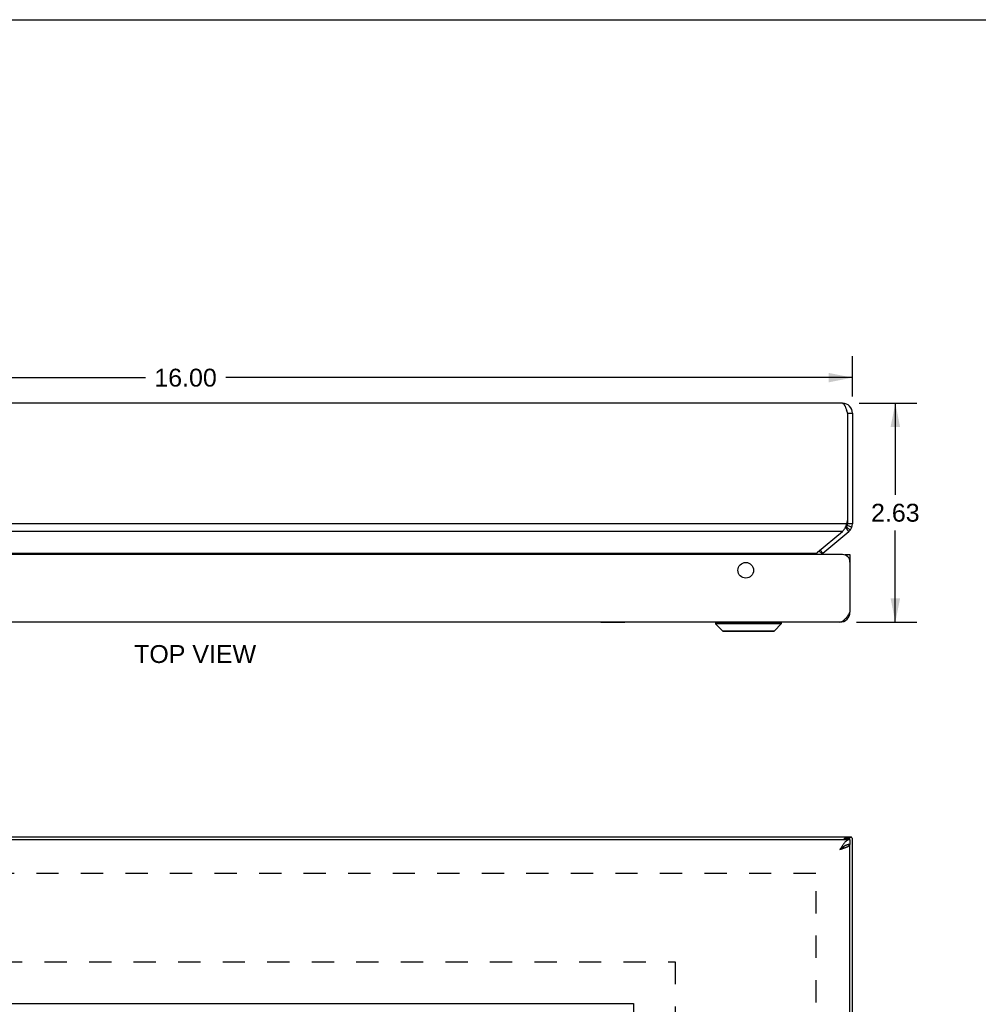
# Model space of a CAD drawing. Header units: inches. Extents: x 0 to 48.6, y 0 to 31.4.
# Tile 9 of 13: x 12.3 to 23.8, y 19.6 to 31.4. Entities that reach past the tile are written whole.
import ezdxf

# ---------------------------------------------------------------- set-up
doc = ezdxf.new("R2010")
doc.units = ezdxf.units.IN
doc.header["$LTSCALE"] = 2.671429
doc.header["$MEASUREMENT"] = 0
doc.linetypes.add('HIDDEN', pattern=[0.2, 0.1, -0.1])
doc.layers.get('0').update_dxf_attribs({"linetype": 'CONTINUOUS'})
for name, color, linetype in [('06___PRT_ALL_SURFS', 7, 'CONTINUOUS'), ('DEFAULT_2', 8, 'HIDDEN'), ('DIMENSIONS', 7, 'CONTINUOUS')]:
    doc.layers.add(name, color=color, linetype=linetype)
doc.styles.get("Standard").update_dxf_attribs({"font": 'arial.ttf'})
doc.dimstyles.new('DIMSTYLE_1', dxfattribs={"dimtxt": 0.214286, "dimasz": 0.285714, "dimexe": 0.09, "dimexo": 0.07, "dimgap": 0.0375, "dimtad": 0, "dimtih": 1, "dimtoh": 1, "dimzin": 4, "dimdsep": 46, "dimtxsty": 'Standard', "dimblk": '_FILLED', "dimblk1": '_FILLED', "dimblk2": '_FILLED', "dimcen": 0.09, "dimazin": 1, "dimtfac": 1, "dimtofl": 0, "dimtmove": 0, "dimatfit": 3, "dimldrblk": '_FILLED', "dimfxl": 0, "dimtolj": 1, "dimtzin": 4, "dimarcsym": 0})

# ---------------------------------------------------------------- blocks, each defined once
blk = doc.blocks.new('_FILLED')
at = {"color": 0, "linetype": 'ByBlock'}
blk.add_solid([(0, 0), (-1, 0.2), (-1, -0.2)], dxfattribs=at)
blk = doc.blocks.new('*D9')
at = {"layer": 'DIMENSIONS', "color": 2, "linetype": 'Continuous'}
for p, q in [((22.336, 26.829), (23.027, 26.829)), ((22.77, 26.829), (22.77, 25.73)), ((22.77, 24.203), (22.77, 25.302)), ((22.306, 24.203), (23.027, 24.203))]:
    blk.add_line(p, q, dxfattribs=at)
at = {"layer": 'DIMENSIONS', "color": 2, "linetype": 'Continuous', "xscale": 0.2857142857, "yscale": 0.2857142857, "zscale": 0.2857142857}
for p, rotation in [((22.77, 26.829), 90), ((22.77, 24.203), 270)]:
    blk.add_blockref('_FILLED', p, dxfattribs=dict(at, rotation=rotation))
at = {"layer": 'DIMENSIONS', "color": 2, "linetype": 'Continuous', "insert": (22.77, 25.623), "char_height": 0.2143, "width": 0.58232, "attachment_point": 2, "line_spacing_factor": 0.9}
blk.add_mtext('2.63', dxfattribs=at)
blk = doc.blocks.new('*D16')
at = {"layer": 'DIMENSIONS', "color": 2, "linetype": 'Continuous'}
for p, q in [((19.631, 13.573), (20.545, 13.573)), ((22.256, 13.573), (21.342, 13.573))]:
    blk.add_line(p, q, dxfattribs=at)
at = {"layer": 'DIMENSIONS', "color": 2, "linetype": 'Continuous', "xscale": 0.2857142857, "yscale": 0.2857142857, "zscale": 0.2857142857, "rotation": 180}
blk.add_blockref('_FILLED', (19.631, 13.573), dxfattribs=at)
at = {"layer": 'DIMENSIONS', "color": 2, "linetype": 'Continuous', "xscale": 0.2857142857, "yscale": 0.2857142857, "zscale": 0.2857142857}
blk.add_blockref('_FILLED', (22.256, 13.573), dxfattribs=at)
at = {"layer": 'DIMENSIONS', "color": 2, "linetype": 'Continuous', "insert": (20.944, 13.68), "char_height": 0.2143, "width": 0.58232, "attachment_point": 2, "line_spacing_factor": 0.9}
blk.add_mtext('2.63', dxfattribs=at)
blk = doc.blocks.new('*D20')
at = {"layer": 'DIMENSIONS', "color": 2, "linetype": 'Continuous'}
for p, q in [((6.256, 26.909), (6.256, 27.393)), ((22.256, 26.909), (22.256, 27.393)), ((6.256, 27.136), (13.775, 27.136)), ((22.256, 27.136), (14.738, 27.136))]:
    blk.add_line(p, q, dxfattribs=at)
at = {"layer": 'DIMENSIONS', "color": 2, "linetype": 'Continuous', "xscale": 0.2857142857, "yscale": 0.2857142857, "zscale": 0.2857142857, "rotation": 180}
blk.add_blockref('_FILLED', (6.256, 27.136), dxfattribs=at)
at = {"layer": 'DIMENSIONS', "color": 2, "linetype": 'Continuous', "xscale": 0.2857142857, "yscale": 0.2857142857, "zscale": 0.2857142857}
blk.add_blockref('_FILLED', (22.256, 27.136), dxfattribs=at)
at = {"layer": 'DIMENSIONS', "color": 2, "linetype": 'Continuous', "insert": (14.256, 27.243), "char_height": 0.2143, "width": 0.74881, "attachment_point": 2, "line_spacing_factor": 0.9}
blk.add_mtext('16.00', dxfattribs=at)

msp = doc.modelspace()

# ---------------------------------------------------------------- linework, layer by layer
at = {"color": 7, "linetype": 'Continuous'}
for p, q in [((0, 31.4286), (48.5714, 31.4286)), ((22.1963, 26.7086), (22.2563, 26.7086)), ((22.1963, 25.4244), (22.1963, 25.3845)), ((22.1679, 25.3328), (22.1749, 25.3386)), ((22.2135, 25.2926), (22.1749, 25.3386)), ((22.2282, 25.3074), (22.1823, 25.346)), ((22.2483, 25.3414), (22.1923, 25.363)), ((22.2563, 25.3845), (22.1963, 25.3845)), ((21.8934, 25.0231), (21.8546, 25.0568)), ((21.9001, 25.0297), (21.8679, 25.068)), ((22.1658, 25.0134), (22.2258, 25.0134)), ((22.1658, 25.0082), (22.1658, 25.0134)), ((22.2258, 24.9529), (22.2208, 24.9529)), ((22.2248, 24.3077), (22.2165, 24.3088)), ((20.6137, 24.2003), (21.4018, 24.2003)), ((20.6137, 24.2003), (20.6137, 24.1816)), ((21.4018, 24.1816), (20.6137, 24.1816)), ((20.6137, 24.1816), (20.6969, 24.0984)), ((20.6969, 24.0984), (21.3187, 24.0984)), ((20.7019, 24.0964), (21.3137, 24.0964)), ((21.4018, 24.1816), (21.3187, 24.0984)), ((21.4018, 24.2003), (21.4018, 24.1816)), ((22.1871, 21.6285), (22.1871, 21.6236)), ((22.2395, 21.6236), (22.1879, 21.6236)), ((22.1963, 21.6285), (22.1963, 21.6236)), ((22.166, 21.5985), (22.1749, 21.6075)), ((22.2135, 21.6075), (22.1749, 21.6075)), ((22.2248, 21.5335), (22.1944, 21.5335)), ((22.2258, 21.5985), (22.2258, 21.5385))]:
    msp.add_line(p, q, dxfattribs=at)
at = {"color": 3, "linetype": 'Continuous'}
for p, q in [((22.1363, 26.8286), (6.3763, 26.8286)), ((22.1963, 26.7082), (22.1963, 25.4244)), ((22.2563, 26.7086), (22.2563, 25.3845)), ((22.1871, 25.3845), (6.3256, 25.3845)), ((22.1354, 25.2926), (6.3772, 25.2926)), ((21.837, 25.042), (22.1354, 25.2926)), ((21.9001, 25.0297), (22.2135, 25.2926)), ((22.1358, 25.0134), (6.3758, 25.0134)), ((6.6858, 25.0297), (21.8268, 25.0297)), ((22.2258, 25.0134), (22.2258, 24.3234)), ((22.1058, 24.2034), (6.4058, 24.2034)), ((6.3163, 21.6285), (22.1963, 21.6285)), ((6.2858, 21.5985), (22.2258, 21.5985)), ((22.2046, 21.5985), (22.2135, 21.6075)), ((22.2248, 21.5335), (22.2258, 21.5335)), ((22.2258, 9.7235), (22.2258, 21.5335)), ((22.2563, 9.6495), (22.2563, 21.6075)), ((8.2557, 19.6285), (19.6307, 19.6285)), ((19.6307, 19.6285), (19.6307, 11.6285))]:
    msp.add_line(p, q, dxfattribs=at)
for points in [[(22.1363, 26.8286), (22.1386, 26.8284), (22.1409, 26.8277), (22.1432, 26.8266), (22.1456, 26.8251), (22.1479, 26.8232), (22.1502, 26.8208), (22.1525, 26.818), (22.1548, 26.8148), (22.1571, 26.8113), (22.1594, 26.8074), (22.1617, 26.8031), (22.164, 26.7984), (22.1663, 26.7934), (22.1686, 26.7882), (22.1709, 26.7826), (22.1733, 26.7768), (22.1756, 26.7707), (22.1779, 26.7644), (22.1802, 26.7578), (22.1825, 26.7511), (22.1848, 26.7443), (22.1871, 26.7373), (22.1894, 26.7302), (22.1917, 26.7231), (22.194, 26.7158), (22.1963, 26.7086)], [(22.1354, 25.2926), (22.1404, 25.2967), (22.1452, 25.3011), (22.1496, 25.3058), (22.1538, 25.3108), (22.1577, 25.316), (22.1614, 25.3215), (22.1649, 25.3272)], [(22.1649, 25.3272), (22.1681, 25.3331), (22.1711, 25.3391)], [(22.1711, 25.3391), (22.174, 25.3453), (22.1766, 25.3517), (22.179, 25.3581), (22.1813, 25.3647), (22.1834, 25.3713), (22.1853, 25.3779), (22.1871, 25.3845)], [(21.8315, 25.036), (21.8291, 25.0329), (21.8268, 25.0297)], [(21.837, 25.042), (21.8342, 25.039), (21.8315, 25.036)], [(21.8268, 25.0297), (21.8251, 25.0276), (21.8235, 25.0255), (21.8221, 25.0232), (21.8208, 25.0209), (21.8197, 25.0184), (21.8188, 25.0159), (21.8181, 25.0134)], [(22.2258, 24.3234), (22.2215, 24.3166), (22.2172, 24.3099), (22.2129, 24.3033), (22.2086, 24.2967), (22.2043, 24.2901), (22.2001, 24.2837), (22.1958, 24.2774), (22.1915, 24.2713), (22.1872, 24.2653), (22.1829, 24.2595), (22.1786, 24.2539), (22.1744, 24.2486), (22.1701, 24.2434), (22.1658, 24.2385), (22.1615, 24.2339), (22.1572, 24.2296), (22.1529, 24.2255), (22.1487, 24.2218), (22.1444, 24.2183), (22.1401, 24.2153), (22.1358, 24.2125), (22.1315, 24.2101), (22.1272, 24.2081), (22.1229, 24.2064), (22.1186, 24.2051), (22.1144, 24.2041), (22.1101, 24.2036), (22.1058, 24.2034)], [(22.149, 21.5985), (22.1496, 21.599), (22.1538, 21.6031), (22.1577, 21.607), (22.1614, 21.6106), (22.1649, 21.6139), (22.1681, 21.6169), (22.1711, 21.6195), (22.174, 21.6219), (22.1766, 21.6239), (22.179, 21.6255), (22.1813, 21.6268), (22.1834, 21.6277), (22.1853, 21.6283), (22.1871, 21.6285)], [(22.2135, 21.6075), (22.2161, 21.6094), (22.2187, 21.6113), (22.2212, 21.6132), (22.2236, 21.6151), (22.226, 21.617), (22.2282, 21.6189)], [(22.2395, 21.6236), (22.2381, 21.6235), (22.2364, 21.6232), (22.2347, 21.6227), (22.233, 21.622), (22.2313, 21.6211), (22.2298, 21.6201), (22.2282, 21.6189)], [(22.2483, 21.6185), (22.2474, 21.6198), (22.2465, 21.6208), (22.2454, 21.6218), (22.2441, 21.6225), (22.2428, 21.6231), (22.2413, 21.6235), (22.2397, 21.6236), (22.2395, 21.6236)], [(22.2483, 21.6185), (22.2496, 21.6165), (22.2508, 21.6147), (22.252, 21.613), (22.2531, 21.6115), (22.254, 21.6103), (22.2548, 21.6093), (22.2555, 21.6085), (22.2559, 21.6079), (22.2562, 21.6076), (22.2563, 21.6075)], [(22.2258, 21.5985), (22.2215, 21.5983), (22.2172, 21.5977), (22.2129, 21.5968), (22.2086, 21.5955), (22.2043, 21.5938), (22.2001, 21.5917), (22.1958, 21.5893), (22.1915, 21.5866), (22.1872, 21.5835), (22.1829, 21.5801), (22.1786, 21.5763), (22.1744, 21.5723), (22.1701, 21.568), (22.1658, 21.5633), (22.1615, 21.5585), (22.1572, 21.5533), (22.1529, 21.5479), (22.1487, 21.5423), (22.1444, 21.5365), (22.1401, 21.5305), (22.1358, 21.5244), (22.1315, 21.5181), (22.1272, 21.5117), (22.1229, 21.5052), (22.1186, 21.4986), (22.1144, 21.4919), (22.1101, 21.4852), (22.1058, 21.4785)], [(22.1058, 21.4785), (22.1124, 21.4806), (22.119, 21.4827), (22.1256, 21.4848), (22.1321, 21.4869), (22.1386, 21.489), (22.1449, 21.4912), (22.1511, 21.4933), (22.1572, 21.4954), (22.1631, 21.4975), (22.1689, 21.4996), (22.1744, 21.5017), (22.1798, 21.5039), (22.1849, 21.506), (22.1898, 21.5081), (22.1944, 21.5102), (22.1987, 21.5123), (22.2028, 21.5144), (22.2066, 21.5165), (22.21, 21.5187), (22.2131, 21.5208), (22.2159, 21.5229), (22.2184, 21.525), (22.2205, 21.5271), (22.2223, 21.5292), (22.2237, 21.5314), (22.2248, 21.5335)]]:
    msp.add_lwpolyline(points, dxfattribs=at)
at = {"color": 7, "linetype": 'Continuous'}
for points in [[(22.1749, 21.6075), (22.1762, 21.6094), (22.1775, 21.6113), (22.1787, 21.6132), (22.18, 21.6151), (22.1811, 21.617), (22.1823, 21.6189)], [(22.1879, 21.6236), (22.1874, 21.6236), (22.1869, 21.6234), (22.1863, 21.6232), (22.1856, 21.6228), (22.185, 21.6223), (22.1843, 21.6217), (22.1836, 21.6209), (22.183, 21.62), (22.1823, 21.6189)], [(22.1572, 21.5159), (22.1529, 21.5132), (22.1487, 21.5104), (22.1444, 21.5075), (22.1401, 21.5045), (22.1358, 21.5014), (22.1315, 21.4983), (22.1272, 21.4951), (22.1229, 21.4918), (22.1186, 21.4885), (22.1144, 21.4852), (22.1101, 21.4818), (22.1058, 21.4785)], [(22.1058, 21.4785), (22.1097, 21.481), (22.1136, 21.4835), (22.1175, 21.486), (22.1213, 21.4885), (22.1251, 21.491), (22.1287, 21.4935), (22.1323, 21.496), (22.1358, 21.4985), (22.1391, 21.501), (22.1423, 21.5035), (22.1453, 21.506), (22.1482, 21.5085), (22.1509, 21.511), (22.1534, 21.5135), (22.1534, 21.5135)], [(22.1658, 21.5209), (22.1615, 21.5185), (22.1572, 21.5159)], [(22.1958, 21.5339), (22.1915, 21.5325), (22.1872, 21.531), (22.1829, 21.5293), (22.1786, 21.5274), (22.1744, 21.5254), (22.1701, 21.5232), (22.1658, 21.5209)], [(22.2258, 21.5385), (22.2215, 21.5384), (22.2172, 21.5381), (22.2129, 21.5376), (22.2086, 21.537), (22.2043, 21.5361), (22.2001, 21.5351), (22.1958, 21.5339)]]:
    msp.add_lwpolyline(points, dxfattribs=at)
at = {"color": 3, "linetype": 'Continuous'}
msp.add_circle((20.9758, 24.8254), 0.094, dxfattribs=at)
for centre, radius, start, end in [((22.1363, 26.7086), 0.12, 0, 90), ((22.0377, 26.7082), 0.1586, 0, 0.13366), ((22.0256, 25.4429), 0.1717, 340.12239, 353.81324), ((22.1363, 25.3845), 0.12, 310, 360), ((21.9387, 24.9837), 0.06, 130, 150.37755), ((22.1358, 24.9234), 0.09, 0, 90), ((22.1058, 24.3234), 0.12, 270, 360)]:
    msp.add_arc(centre, radius, start, end, dxfattribs=at)
at = {"color": 7, "linetype": 'Continuous'}
for centre, radius, start, end in [((22.1363, 26.7086), 0.06, 0, 35.7848), ((22.1363, 25.3845), 0.06, 310, 360), ((21.9387, 24.9837), 0.12, 156.07181, 165.69403), ((20.6168, 24.2003), 0.00305, 89.99991, 180), ((20.7019, 24.1035), 0.0071, 225.00001, 270.00001), ((21.3137, 24.1035), 0.0071, 269.99999, 314.99999), ((21.3988, 24.2003), 0.00305, 0, 90.00009)]:
    msp.add_arc(centre, radius, start, end, dxfattribs=at)
at = {"layer": '06___PRT_ALL_SURFS', "color": 7, "linetype": 'Continuous'}
for p, q in [((19.2364, 24.1984), (19.2364, 24.2034)), ((19.5251, 24.1984), (19.2364, 24.1984)), ((19.3086, 24.1984), (19.3086, 24.2034)), ((19.4529, 24.1984), (19.4529, 24.2034)), ((19.5251, 24.1984), (19.5251, 24.2034))]:
    msp.add_line(p, q, dxfattribs=at)
at = {"layer": 'DEFAULT_2', "color": 8, "linetype": 'HIDDEN'}
for p, q in [((21.8163, 21.1908), (6.6963, 21.1908)), ((21.8187, 10.0255), (21.8187, 21.2314)), ((7.7557, 20.1285), (20.1307, 20.1285)), ((20.1307, 20.1285), (20.1307, 11.1285))]:
    msp.add_line(p, q, dxfattribs=at)

# ---------------------------------------------------------------- texts
at = {"layer": 'DIMENSIONS', "color": 2, "linetype": 'Continuous', "insert": (14.3706, 23.9285), "char_height": 0.21429, "width": 1.46017, "attachment_point": 2, "line_spacing_factor": 0.9}
msp.add_mtext('TOP VIEW', dxfattribs=at)

# ---------------------------------------------------------------- dimensions: what is measured, and where the dimension line sits
at = {"layer": 'DIMENSIONS', "color": 2, "linetype": 'Continuous'}
for base, p1, p2, picture, middle in [((22.2563, 27.1359), (6.2563, 27.463), (22.2563, 27.463), '*D20', (14.2654, 27.1347)), ((22.2563, 13.573), (19.6307, 11.6285), (22.2563, 21.6236), '*D16', (20.9409, 13.5718))]:
    dim = msp.add_linear_dim(base=base, p1=p1, p2=p2, dimstyle='DIMSTYLE_1', dxfattribs=at)
    dim.commit()
    dim.dimension.update_dxf_attribs({"geometry": picture, "text_midpoint": middle, "dimtype": 160})
dim = msp.add_linear_dim(base=(22.7703, 24.2034), p1=(22.2663, 26.8286), p2=(22.2358, 24.2034), angle=270, dimstyle='DIMSTYLE_1', dxfattribs=at)
dim.commit()
dim.dimension.update_dxf_attribs({"geometry": '*D9', "text_midpoint": (22.7676, 25.5148), "dimtype": 160})

doc.saveas('drawing.dxf')
